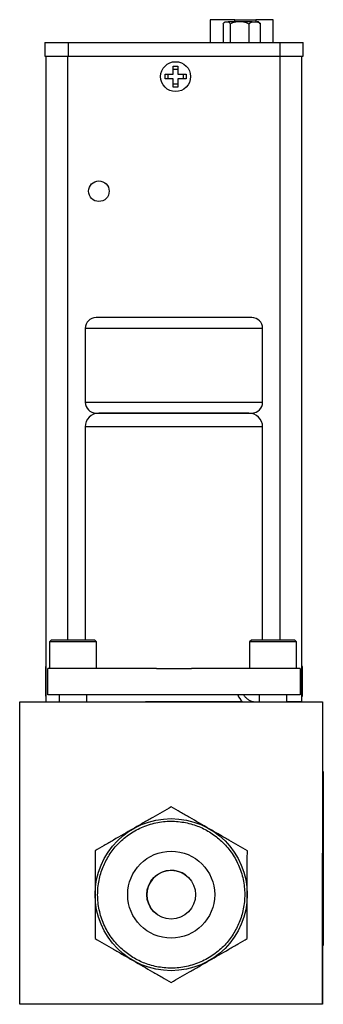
# Model space of a CAD drawing. Header units: inches. Extents: x 3.8 to 27.2, y 3.2 to 18.7.
# Tile 5 of 7: x 16.1 to 17.9, y 8.3 to 14. Entities that reach past the tile are written whole.
import ezdxf

# ---------------------------------------------------------------- set-up
doc = ezdxf.new("R2010")
doc.units = ezdxf.units.IN
doc.header["$LTSCALE"] = 2
doc.header["$MEASUREMENT"] = 0

msp = doc.modelspace()

# ---------------------------------------------------------------- linework, layer by layer
at = {"color": 7, "linetype": 'Continuous', "lineweight": 25}
for p, q in [((17.2403, 13.9701), (17.2403, 13.8395)), ((17.3816, 13.9701), (17.2403, 13.9701)), ((17.3147, 13.9465), (17.3147, 13.8395)), ((17.3256, 13.9583), (17.32, 13.9528)), ((17.3268, 13.9583), (17.3256, 13.9583)), ((17.3268, 13.9583), (17.3439, 13.9583)), ((17.3873, 13.9583), (17.3439, 13.9583)), ((17.356, 13.9465), (17.356, 13.8395)), ((17.3816, 13.9701), (17.5036, 13.9701)), ((17.4318, 13.9583), (17.3873, 13.9583)), ((17.4823, 13.9583), (17.4318, 13.9583)), ((17.4631, 13.9465), (17.4631, 13.8395)), ((17.4823, 13.9583), (17.5096, 13.9583)), ((17.6031, 13.9701), (17.5036, 13.9701)), ((17.5179, 13.9583), (17.5096, 13.9583)), ((17.5235, 13.9528), (17.5179, 13.9583)), ((17.5288, 13.9465), (17.5229, 13.9522)), ((17.5288, 13.8395), (17.5288, 13.9465)), ((17.6031, 13.8395), (17.6031, 13.9701)), ((16.2898, 13.8395), (16.2898, 13.7607)), ((16.2898, 13.8395), (16.4237, 13.8395)), ((16.4237, 13.8395), (16.4237, 13.7607)), ((16.4237, 13.8395), (17.6402, 13.8395)), ((16.4277, 13.8414), (16.4277, 13.8395)), ((16.5014, 13.8395), (16.5014, 13.8414)), ((17.6402, 13.8395), (17.6402, 13.7607)), ((17.6402, 13.8395), (17.7741, 13.8395)), ((17.7741, 13.7607), (17.7741, 13.8395)), ((16.2898, 13.7607), (16.4237, 13.7607)), ((16.2975, 10.0466), (16.2975, 13.7607)), ((16.4237, 13.7607), (17.6402, 13.7607)), ((17.6402, 13.7607), (17.7741, 13.7607)), ((17.7665, 10.0462), (17.7665, 13.7607)), ((16.9818, 13.6561), (17.0283, 13.6561)), ((16.9818, 13.6291), (16.9818, 13.6561)), ((16.9992, 13.6291), (16.9992, 13.6561)), ((17.0283, 13.7026), (17.0553, 13.7026)), ((17.0283, 13.6561), (17.0283, 13.7026)), ((17.0283, 13.6852), (17.0553, 13.6852)), ((17.0553, 13.7026), (17.0553, 13.6561)), ((17.0553, 13.6561), (17.1018, 13.6561)), ((17.0844, 13.6561), (17.0844, 13.6291)), ((17.1018, 13.6561), (17.1018, 13.6291)), ((17.0283, 13.6291), (16.9818, 13.6291)), ((17.0283, 13.5826), (17.0283, 13.6291)), ((17.0553, 13.6), (17.0283, 13.6)), ((17.1018, 13.6291), (17.0553, 13.6291)), ((17.0553, 13.6291), (17.0553, 13.5826)), ((17.0553, 13.5826), (17.0283, 13.5826)), ((17.4795, 12.2571), (16.5845, 12.2571)), ((16.522, 12.1946), (16.522, 11.7696)), ((17.542, 11.7696), (17.542, 12.1946)), ((16.5845, 11.7071), (17.4795, 11.7071)), ((16.522, 11.6283), (16.522, 10.4011)), ((17.542, 10.4011), (17.542, 11.6283)), ((16.327, 10.4011), (16.317, 10.3911)), ((16.317, 10.3911), (16.317, 10.2371)), ((16.5037, 10.3911), (16.317, 10.3911)), ((16.577, 10.4011), (16.327, 10.4011)), ((16.587, 10.3911), (16.5037, 10.3911)), ((16.587, 10.3911), (16.577, 10.4011)), ((16.587, 10.2371), (16.587, 10.3911)), ((17.477, 10.4011), (17.467, 10.3911)), ((17.467, 10.3911), (17.467, 10.2371)), ((17.6537, 10.3911), (17.467, 10.3911)), ((17.727, 10.4011), (17.477, 10.4011)), ((17.737, 10.3911), (17.6537, 10.3911)), ((17.737, 10.3911), (17.727, 10.4011)), ((17.737, 10.2371), (17.737, 10.3911)), ((16.2975, 10.2468), (16.2935, 10.2502)), ((16.2975, 10.2468), (16.2935, 10.2502)), ((16.2935, 10.2502), (16.2935, 10.0782)), ((16.307, 10.0871), (16.307, 10.2371)), ((16.9315, 10.2371), (16.307, 10.2371)), ((16.9315, 10.2371), (17.1325, 10.2371)), ((17.757, 10.2371), (17.1325, 10.2371)), ((17.757, 10.2371), (17.757, 10.0871)), ((17.7705, 10.2502), (17.7665, 10.2468)), ((17.7705, 10.0782), (17.7705, 10.2502)), ((16.2935, 10.0782), (16.2975, 10.0816)), ((16.2935, 10.0782), (16.2975, 10.0816)), ((17.757, 10.0871), (16.307, 10.0871)), ((16.3725, 10.0871), (16.3725, 10.0466)), ((16.5314, 10.0464), (16.5314, 10.0871)), ((17.5225, 10.0871), (17.5225, 10.0457)), ((17.6814, 10.0456), (17.6814, 10.0871)), ((17.7665, 10.0816), (17.7705, 10.0782)), ((16.1458, 8.3077), (16.1471, 10.0467)), ((16.147, 10.0456), (16.1471, 10.0456)), ((16.147, 9.8451), (16.147, 10.0456)), ((16.1471, 10.0467), (17.8861, 10.0454)), ((17.4254, 10.0462), (16.8691, 10.0462)), ((17.4254, 10.0462), (17.4254, 10.0466)), ((17.7665, 10.0462), (17.6814, 10.0462)), ((17.685, 10.0456), (17.886, 10.0456)), ((17.8861, 10.0454), (17.8848, 8.3064)), ((17.886, 10.0456), (17.886, 10.0454)), ((17.886, 9.8445), (17.886, 9.6454)), ((17.8905, 9.6454), (17.8858, 9.6454)), ((17.8905, 9.6454), (17.8905, 8.6454)), ((17.8855, 9.176), (17.8855, 8.6454)), ((16.8768, 8.9478), (16.8763, 8.9366)), ((17.8855, 8.6454), (17.8905, 8.6454)), ((17.886, 8.6454), (17.886, 8.3066)), ((17.8848, 8.3064), (16.1458, 8.3077)), ((16.147, 8.3066), (16.147, 8.3077)), ((17.6844, 8.3066), (16.147, 8.3066)), ((17.886, 8.3066), (17.8848, 8.3066))]:
    msp.add_line(p, q, dxfattribs=at)
at = {"color": 8, "linetype": 'Continuous', "lineweight": 25}
for p, q in [((17.3816, 13.9583), (17.3816, 13.9701)), ((17.5036, 13.9701), (17.5036, 13.9583)), ((16.4225, 10.4011), (16.4225, 13.7607)), ((17.6415, 13.7607), (17.6415, 10.4011)), ((17.542, 12.1946), (16.522, 12.1946)), ((16.522, 11.7696), (17.542, 11.7696)), ((17.542, 11.6283), (16.522, 11.6283))]:
    msp.add_line(p, q, dxfattribs=at)
at = {"color": 7, "linetype": 'Continuous', "lineweight": 25, "flags": 128}
msp.add_lwpolyline([(16.9336, 8.8241), (16.9128, 8.843), (16.8957, 8.8667)], dxfattribs=at)
at = {"color": 7, "linetype": 'Continuous', "lineweight": 25}
for centre, radius in [((17.0418, 13.6426), 0.086), ((16.601, 12.9832), 0.0591), ((17.0163, 8.9371), 0.4375), ((17.0163, 8.9371), 0.25), ((17.0163, 8.9371), 0.14)]:
    msp.add_circle(centre, radius, dxfattribs=at)
for centre, radius, start, end in [((16.5845, 12.1946), 0.0625, 90, 180), ((17.4795, 12.1946), 0.0625, 0, 90), ((16.5845, 11.7696), 0.0625, 180, 270), ((17.4795, 11.7696), 0.0625, 270, 0), ((16.6007, 11.6283), 0.0787, 90, 180), ((17.4632, 11.6283), 0.0787, 0, 90), ((17.514, 10.1348), 0.125, 202.4293, 225.1261), ((17.017, 8.9366), 0.14, 53.8098, 209.9571), ((17.017, 8.9366), 0.1406, 143.7577, 157.6282)]:
    msp.add_arc(centre, radius, start, end, dxfattribs=at)
for points in [[(17.3147, 13.9465), (17.3185, 13.9516), (17.3225, 13.9558), (17.3268, 13.9583)], [(17.3439, 13.9583), (17.3482, 13.9558), (17.3522, 13.9516), (17.356, 13.9465)], [(17.356, 13.9465), (17.366, 13.9516), (17.3764, 13.9558), (17.3873, 13.9583)], [(17.4318, 13.9583), (17.4427, 13.9558), (17.4531, 13.9516), (17.4631, 13.9465)], [(17.4631, 13.9465), (17.4692, 13.9516), (17.4756, 13.9558), (17.4823, 13.9583)], [(17.5096, 13.9583), (17.5163, 13.9558), (17.5226, 13.9516), (17.5288, 13.9465)]]:
    msp.add_open_spline(points, degree=3, dxfattribs=at)
for points, knots in [([(17.4632, 11.7071), (17.4632, 11.7071), (17.4178, 11.7071), (17.256, 11.7071), (17.1463, 11.7071), (16.9176, 11.7071), (16.8079, 11.7071), (16.6461, 11.7071), (16.6007, 11.7071), (16.6007, 11.7071)], [0, 0, 0, 0, 0.25, 0.25, 0.5, 0.5, 0.75, 0.75, 1, 1, 1, 1]), ([(17.0167, 9.4423), (16.9824, 9.4225), (16.9473, 9.4023), (16.8928, 9.3709), (16.8743, 9.3602), (16.8366, 9.3385), (16.8172, 9.3273), (16.7978, 9.3161)], [0, 0, 0, 0, 0.5, 0.5, 0.75, 0.75, 1, 1, 1, 1]), ([(17.2353, 9.3158), (17.1969, 9.338), (17.1595, 9.3596), (17.1047, 9.3914), (17.0865, 9.4018), (17.0511, 9.4223), (17.0338, 9.4324), (17.0167, 9.4423)], [0, 0, 0, 0, 0.5, 0.5, 0.75, 0.75, 1, 1, 1, 1]), ([(17.382, 8.7255), (17.3949, 8.7479), (17.4173, 8.7962), (17.4371, 8.8757), (17.4411, 8.9609), (17.4274, 9.0469), (17.3964, 9.1282), (17.3504, 9.2001), (17.2936, 9.2591), (17.229, 9.3049), (17.1571, 9.3381), (17.0776, 9.3579), (16.9924, 9.3619), (16.9065, 9.3482), (16.8251, 9.3172), (16.7532, 9.2712), (16.6942, 9.2144), (16.6485, 9.1498), (16.6153, 9.0779), (16.5954, 8.9984), (16.5915, 8.9132), (16.6052, 8.8273), (16.6362, 8.7459), (16.6821, 8.674), (16.7389, 8.615), (16.8036, 8.5693), (16.8754, 8.5361), (16.9549, 8.5162), (17.0401, 8.5123), (17.1261, 8.526), (17.2074, 8.557), (17.2793, 8.6029), (17.3383, 8.6597), (17.3691, 8.7032), (17.382, 8.7255)], [0, 0, 0, 0, 0.029129, 0.060003, 0.09216, 0.125, 0.15784, 0.189997, 0.220871, 0.25, 0.279129, 0.310003, 0.34216, 0.375, 0.40784, 0.439997, 0.470871, 0.5, 0.529129, 0.560003, 0.59216, 0.625, 0.65784, 0.689997, 0.720871, 0.75, 0.779129, 0.810003, 0.84216, 0.875, 0.90784, 0.939997, 0.970871, 1, 1, 1, 1]), ([(16.7978, 9.3161), (16.7594, 9.294), (16.722, 9.2724), (16.6671, 9.2408), (16.6489, 9.2303), (16.6135, 9.2099), (16.5961, 9.1999), (16.579, 9.19)], [0, 0, 0, 0, 0.5, 0.5, 0.75, 0.75, 1, 1, 1, 1]), ([(17.454, 9.1893), (17.4197, 9.2092), (17.3847, 9.2294), (17.3302, 9.2609), (17.3117, 9.2716), (17.274, 9.2934), (17.2547, 9.3046), (17.2353, 9.3158)], [0, 0, 0, 0, 0.5, 0.5, 0.75, 0.75, 1, 1, 1, 1]), ([(16.579, 9.19), (16.5789, 9.1504), (16.5789, 9.1099), (16.5789, 9.047), (16.5788, 9.0257), (16.5788, 8.9821), (16.5788, 8.9597), (16.5788, 8.9374)], [0, 0, 0, 0, 0.5, 0.5, 0.75, 0.75, 1, 1, 1, 1]), ([(17.4538, 8.9367), (17.4538, 8.9811), (17.4538, 9.0243), (17.4539, 9.0877), (17.4539, 9.1086), (17.4539, 9.1495), (17.4539, 9.1696), (17.454, 9.1893)], [0, 0, 0, 0, 0.5, 0.5, 0.75, 0.75, 1, 1, 1, 1]), ([(16.5788, 8.9374), (16.5787, 8.893), (16.5787, 8.8499), (16.5787, 8.7865), (16.5786, 8.7655), (16.5786, 8.7246), (16.5786, 8.7046), (16.5786, 8.6848)], [0, 0, 0, 0, 0.5, 0.5, 0.75, 0.75, 1, 1, 1, 1]), ([(17.4536, 8.6842), (17.4536, 8.7237), (17.4536, 8.7642), (17.4537, 8.8271), (17.4537, 8.8485), (17.4537, 8.892), (17.4538, 8.9144), (17.4538, 8.9367)], [0, 0, 0, 0, 0.5, 0.5, 0.75, 0.75, 1, 1, 1, 1]), ([(16.5786, 8.6848), (16.6129, 8.665), (16.6479, 8.6447), (16.7023, 8.6132), (16.7208, 8.6026), (16.7585, 8.5807), (16.7779, 8.5695), (16.7972, 8.5584)], [0, 0, 0, 0, 0.5, 0.5, 0.75, 0.75, 1, 1, 1, 1]), ([(17.2347, 8.558), (17.2732, 8.5802), (17.3106, 8.6017), (17.3655, 8.6334), (17.3836, 8.6438), (17.4191, 8.6643), (17.4365, 8.6743), (17.4536, 8.6842)], [0, 0, 0, 0, 0.5, 0.5, 0.75, 0.75, 1, 1, 1, 1]), ([(16.7972, 8.5584), (16.8356, 8.5361), (16.873, 8.5145), (16.9279, 8.4828), (16.946, 8.4723), (16.9814, 8.4518), (16.9988, 8.4418), (17.0159, 8.4319)], [0, 0, 0, 0, 0.5, 0.5, 0.75, 0.75, 1, 1, 1, 1]), ([(17.0159, 8.4319), (17.0502, 8.4517), (17.0853, 8.4719), (17.1398, 8.5033), (17.1582, 8.5139), (17.196, 8.5357), (17.2154, 8.5469), (17.2347, 8.558)], [0, 0, 0, 0, 0.5, 0.5, 0.75, 0.75, 1, 1, 1, 1])]:
    msp.add_open_spline(points, degree=3, knots=knots, dxfattribs=at)
at = {"color": 8, "linetype": 'Continuous', "lineweight": 25}
msp.add_open_spline([(17.4893, 10.0457), (17.486, 10.0462), (17.4763, 10.0476), (17.4622, 10.0561), (17.4474, 10.0681), (17.4378, 10.0788), (17.4343, 10.0858), (17.4337, 10.0871)], degree=3, knots=[0, 0, 0, 0, 0.139981, 0.406948, 0.673621, 0.940589, 1, 1, 1, 1], dxfattribs=at)

doc.saveas('drawing.dxf')
